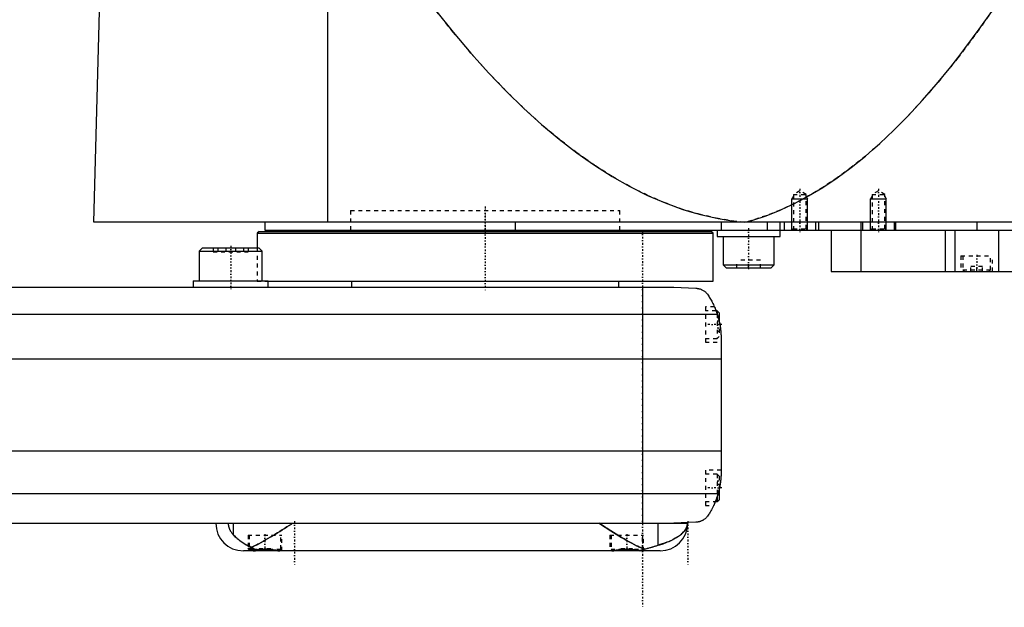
# Model space of a CAD drawing. Extents: x -139 to 702, y -146 to 645.
# Tile 3 of 6: x 282 to 532, y -81 to 68. Entities that reach past the tile are written whole.
import ezdxf

# ---------------------------------------------------------------- set-up
doc = ezdxf.new("R2010")
doc.units = 0
doc.linetypes.add('CENTER', pattern=[1.5, 0.45, -0.5, 0.05, -0.5])
doc.linetypes.add('DASHED', pattern=[2, 1, -1])
for name, color, linetype in [('AM_0', 7, 'CONTINUOUS'), ('AM_10', 7, 'CONTINUOUS'), ('AM_3', 7, 'DASHED'), ('AM_7', 7, 'CENTER')]:
    doc.layers.add(name, color=color, linetype=linetype)

msp = doc.modelspace()

# ---------------------------------------------------------------- linework, layer by layer
at = {"layer": 'AM_0', "color": 7, "linetype": 'CONTINUOUS'}
for p, q in [((360, 16.5), (360, 75.49)), ((300.5, 16.5), (302, 73.35)), ((702, 16.5), (300.5, 16.5)), ((344, 16.5), (344, 14.5)), ((407.66, 16.5), (407.66, 14.5)), ((460.01, 16.5), (460.01, 14.5)), ((471.73, 16.5), (471.73, 14.5)), ((475, 12.9), (475, 16.5)), ((476, 16.5), (476, 14.5)), ((484, 16.5), (484, 14.5)), ((484.75, 16.5), (484.75, 14.5)), ((495.5, 16.5), (495.5, 14.5)), ((496, 16.5), (496, 14.5)), ((504, 16.5), (504, 14.5)), ((504.35, 16.5), (504.35, 14.5)), ((525, 16.5), (525, 14.5)), ((342.5, 14.2), (342, 13.7)), ((342, 13.7), (342, 10)), ((342, 13.7), (458, 13.7)), ((342.5, 14.2), (457.5, 14.2)), ((344, 14.5), (698, 14.5)), ((365.75, 14.5), (365.75, 14.2)), ((434.25, 14.2), (434.25, 14.5)), ((458, 13.7), (457.5, 14.2)), ((458, 1.5), (458, 13.7)), ((459, 14.5), (459, 12.9)), ((459, 12.9), (475, 12.9)), ((460.5, 12.9), (460.5, 5.7)), ((473.5, 5.7), (473.5, 12.9)), ((488, 14.5), (488, 4)), ((495.51, 14.5), (495.51, 4)), ((517, 14.5), (517, 4)), ((519.48, 14.5), (519.48, 4)), ((530.52, 14.5), (530.52, 4)), ((328.08, 10), (327.28, 9.2)), ((327.28, 9.2), (327.28, 1.6)), ((327.28, 9.2), (343.28, 9.2)), ((328.08, 10), (342.48, 10)), ((343.28, 9.2), (342.48, 10)), ((343.28, 1.6), (343.28, 9.2)), ((460.5, 5.7), (461.3, 4.9)), ((460.5, 5.7), (473.5, 5.7)), ((472.7, 4.9), (473.5, 5.7)), ((461.3, 4.9), (472.7, 4.9)), ((488, 4), (684.3, 4)), ((-58, 0), (448, 0)), ((325.78, 1.6), (325.78, 0)), ((325.78, 1.6), (344.78, 1.6)), ((344.78, 1.5), (344.78, 1.6)), ((344.78, 0), (344.78, 1.5)), ((344.78, 1.5), (458, 1.5)), ((366, 1.5), (366, 0)), ((434, 0), (434, 1.5)), ((440, 0), (440, -60)), ((448, 0), (453.58, -0.25)), ((-69.01, -6.81), (459.01, -6.81)), ((459, -6), (458.72, -6)), ((459.5, -6.5), (459, -6)), ((459, -6), (459, -6.79)), ((459.5, -6.5), (459.5, -8.59)), ((460, -13.03), (460, -46.97)), ((-70, -18.16), (460, -18.16)), ((-70, -41.62), (460, -41.62)), ((-69.24, -52.43), (459.24, -52.43)), ((459.5, -51.41), (459.5, -54)), ((458.53, -54.5), (459, -54.5)), ((459, -53.21), (459, -54.5)), ((459, -54.5), (459.5, -54)), ((-58, -60), (451.5, -60)), ((336.02, -63.01), (336.02, -60)), ((443.98, -65.57), (443.98, -60)), ((453.58, -59.75), (448, -60)), ((444.5, -67), (338.5, -67)), ((340, -66.38), (340, -66.6)), ((340, -66.6), (340.4, -67)), ((340, -66.6), (341.02, -66.6)), ((347.6, -67), (347.61, -66.99)), ((432.39, -66.99), (432.4, -67)), ((439.6, -67), (439.66, -66.94))]:
    msp.add_line(p, q, dxfattribs=at)
for points in [[(385.14, 73.35, 0), (387.39, 70.43, 0), (391.88, 64.83, 0), (396.37, 59.53, 0), (398.61, 56.99, 0), (400.86, 54.53, 0), (405.35, 49.84, 0), (409.84, 45.46, 0), (414.33, 41.38, 0), (418.83, 37.61, 0), (423.32, 34.15, 0), (425.56, 32.53, 0), (427.81, 30.99, 0), (432.3, 28.14, 0), (436.8, 25.59, 0), (441.29, 23.35, 0), (445.78, 21.42, 0), (450.27, 19.79, 0), (452.52, 19.09, 0), (454.77, 18.47, 0), (459.26, 17.45, 0), (463.75, 16.74, 0), (466, 16.5, 0)], [(466, 16.5, 0), (467.81, 17, 0), (471.42, 18.17, 0), (475.04, 19.6, 0), (476.84, 20.41, 0), (478.65, 21.27, 0), (482.26, 23.19, 0), (485.88, 25.36, 0), (489.49, 27.78, 0), (493.11, 30.44, 0), (496.72, 33.35, 0), (498.53, 34.9, 0), (500.33, 36.51, 0), (503.95, 39.92, 0), (507.56, 43.57, 0), (511.17, 47.47, 0), (514.79, 51.62, 0), (518.4, 56.02, 0), (520.21, 58.31, 0), (522.01, 60.66, 0), (525.62, 65.55, 0), (529.24, 70.69, 0), (531.04, 73.35, 0)], [(453.58, -0.25, 0), (453.6, -0.25, 0), (453.63, -0.26, 0), (453.66, -0.26, 0), (453.67, -0.26, 0), (453.69, -0.26, 0), (453.72, -0.26, 0), (453.75, -0.27, 0), (453.77, -0.27, 0), (453.8, -0.27, 0), (453.83, -0.27, 0), (453.85, -0.28, 0), (453.86, -0.28, 0), (453.89, -0.28, 0), (453.92, -0.28, 0), (453.95, -0.29, 0), (453.98, -0.29, 0), (454.01, -0.3, 0), (454.02, -0.3, 0), (454.04, -0.3, 0), (454.06, -0.31, 0), (454.09, -0.31, 0), (454.11, -0.31, 0), (454.12, -0.32, 0), (454.15, -0.32, 0), (454.17, -0.33, 0), (454.19, -0.33, 0), (454.2, -0.33, 0), (454.23, -0.34, 0), (454.26, -0.34, 0), (454.28, -0.35, 0), (454.31, -0.35, 0), (454.34, -0.36, 0), (454.35, -0.36, 0), (454.36, -0.37, 0), (454.39, -0.37, 0), (454.41, -0.38, 0), (454.5, -0.4, 0), (454.65, -0.45, 0), (454.81, -0.51, 0), (454.96, -0.57, 0), (455.04, -0.6, 0), (455.12, -0.64, 0), (455.27, -0.72, 0), (455.43, -0.81, 0), (455.6, -0.91, 0), (455.76, -1.02, 0), (455.92, -1.15, 0), (456, -1.21, 0), (456.08, -1.29, 0), (456.24, -1.44, 0), (456.4, -1.6, 0), (456.48, -1.69, 0)], [(456.48, -1.69, 0), (456.55, -1.8, 0), (456.7, -2.02, 0), (456.85, -2.25, 0), (456.92, -2.37, 0), (457, -2.49, 0), (457.15, -2.74, 0), (457.3, -3, 0), (457.46, -3.27, 0), (457.61, -3.55, 0), (457.76, -3.83, 0), (457.83, -3.98, 0), (457.91, -4.12, 0), (458.05, -4.42, 0), (458.19, -4.72, 0), (458.33, -5.03, 0), (458.46, -5.34, 0), (458.59, -5.66, 0), (458.66, -5.83, 0), (458.72, -5.99, 0), (458.84, -6.32, 0), (458.95, -6.65, 0), (459.01, -6.81, 0)], [(458.32, -5, 0), (458.32, -5, 0), (458.32, -5.01, 0), (458.32, -5.02, 0), (458.33, -5.03, 0), (458.33, -5.04, 0), (458.34, -5.06, 0), (458.36, -5.09, 0), (458.37, -5.13, 0), (458.39, -5.18, 0), (458.42, -5.23, 0), (458.43, -5.26, 0), (458.44, -5.29, 0), (458.47, -5.35, 0), (458.49, -5.42, 0), (458.53, -5.49, 0), (458.56, -5.58, 0), (458.59, -5.66, 0), (458.61, -5.71, 0), (458.63, -5.75, 0), (458.66, -5.85, 0), (458.7, -5.95, 0), (458.72, -6, 0)], [(459.01, -6.81, 0), (459.06, -6.99, 0), (459.17, -7.33, 0), (459.27, -7.68, 0), (459.32, -7.85, 0), (459.36, -8.03, 0), (459.45, -8.37, 0), (459.53, -8.72, 0), (459.6, -9.07, 0), (459.67, -9.42, 0), (459.73, -9.77, 0), (459.76, -9.94, 0), (459.79, -10.12, 0), (459.83, -10.46, 0), (459.88, -10.81, 0), (459.91, -11.15, 0), (459.94, -11.5, 0), (459.96, -11.84, 0), (459.97, -12.01, 0), (459.98, -12.18, 0), (459.99, -12.52, 0), (460, -12.86, 0), (460, -13.03, 0)], [(459.5, -8.59, 0), (459.53, -8.72, 0), (459.59, -8.99, 0), (459.64, -9.26, 0), (459.67, -9.4, 0), (459.69, -9.53, 0), (459.74, -9.8, 0), (459.78, -10.07, 0), (459.82, -10.34, 0), (459.85, -10.62, 0), (459.88, -10.89, 0), (459.9, -11.02, 0), (459.91, -11.15, 0), (459.93, -11.42, 0), (459.95, -11.67, 0), (459.97, -11.91, 0), (459.98, -12.14, 0), (459.99, -12.36, 0), (459.99, -12.47, 0), (459.99, -12.57, 0), (460, -12.76, 0), (460, -12.94, 0), (460, -13.03, 0)], [(459.5, -8.59, 0), (459.53, -8.72, 0), (459.59, -8.99, 0), (459.64, -9.26, 0), (459.67, -9.4, 0), (459.69, -9.53, 0), (459.74, -9.8, 0), (459.78, -10.07, 0), (459.82, -10.34, 0), (459.85, -10.62, 0), (459.88, -10.89, 0), (459.9, -11.02, 0), (459.91, -11.15, 0), (459.93, -11.42, 0), (459.95, -11.67, 0), (459.97, -11.91, 0), (459.98, -12.14, 0), (459.99, -12.36, 0), (459.99, -12.47, 0), (459.99, -12.57, 0), (460, -12.76, 0), (460, -12.94, 0), (460, -13.03, 0)], [(460, -46.97, 0), (460, -47.12, 0), (459.99, -47.42, 0), (459.99, -47.73, 0), (459.98, -47.88, 0), (459.97, -48.03, 0), (459.95, -48.33, 0), (459.93, -48.63, 0), (459.9, -48.92, 0), (459.87, -49.22, 0), (459.84, -49.52, 0), (459.82, -49.68, 0), (459.79, -49.83, 0), (459.75, -50.13, 0), (459.7, -50.44, 0), (459.64, -50.74, 0), (459.58, -51.05, 0), (459.51, -51.35, 0), (459.48, -51.51, 0), (459.44, -51.66, 0), (459.37, -51.97, 0), (459.28, -52.27, 0), (459.24, -52.43, 0)], [(460, -46.97, 0), (460, -47.04, 0), (460, -47.19, 0), (460, -47.37, 0), (459.99, -47.46, 0), (459.99, -47.55, 0), (459.98, -47.75, 0), (459.98, -47.96, 0), (459.96, -48.18, 0), (459.95, -48.43, 0), (459.93, -48.68, 0), (459.91, -48.81, 0), (459.9, -48.95, 0), (459.87, -49.23, 0), (459.84, -49.51, 0), (459.8, -49.81, 0), (459.75, -50.1, 0), (459.7, -50.4, 0), (459.68, -50.54, 0), (459.65, -50.69, 0), (459.59, -50.98, 0), (459.53, -51.27, 0), (459.5, -51.41, 0)], [(460, -46.97, 0), (460, -47.04, 0), (460, -47.19, 0), (460, -47.37, 0), (459.99, -47.46, 0), (459.99, -47.55, 0), (459.98, -47.75, 0), (459.98, -47.96, 0), (459.96, -48.18, 0), (459.95, -48.43, 0), (459.93, -48.68, 0), (459.91, -48.81, 0), (459.9, -48.95, 0), (459.87, -49.23, 0), (459.84, -49.51, 0), (459.8, -49.81, 0), (459.75, -50.1, 0), (459.7, -50.4, 0), (459.68, -50.54, 0), (459.65, -50.69, 0), (459.59, -50.98, 0), (459.53, -51.27, 0), (459.5, -51.41, 0)], [(459.24, -52.43, 0), (459.18, -52.62, 0), (459.06, -53.02, 0), (458.94, -53.4, 0), (458.87, -53.6, 0), (458.8, -53.78, 0), (458.66, -54.16, 0), (458.52, -54.53, 0), (458.37, -54.89, 0), (458.21, -55.24, 0), (458.05, -55.58, 0), (457.97, -55.75, 0), (457.89, -55.91, 0), (457.72, -56.24, 0), (457.56, -56.55, 0), (457.39, -56.85, 0), (457.22, -57.14, 0), (457.05, -57.42, 0), (456.97, -57.56, 0), (456.88, -57.69, 0), (456.72, -57.95, 0), (456.55, -58.19, 0), (456.48, -58.31, 0)], [(458.53, -54.5, 0), (458.51, -54.55, 0), (458.47, -54.65, 0), (458.43, -54.75, 0), (458.41, -54.79, 0), (458.39, -54.84, 0), (458.35, -54.92, 0), (458.31, -55, 0), (458.28, -55.08, 0), (458.25, -55.15, 0), (458.22, -55.21, 0), (458.21, -55.24, 0), (458.2, -55.27, 0), (458.17, -55.32, 0), (458.15, -55.37, 0), (458.13, -55.4, 0), (458.12, -55.44, 0), (458.11, -55.46, 0), (458.1, -55.47, 0), (458.1, -55.48, 0), (458.09, -55.49, 0), (458.09, -55.5, 0), (458.09, -55.5, 0)], [(334.66, -60, 0), (334.66, -60.02, 0), (334.66, -60.06, 0), (334.66, -60.1, 0), (334.66, -60.12, 0), (334.66, -60.14, 0), (334.66, -60.18, 0), (334.67, -60.22, 0), (334.67, -60.26, 0), (334.67, -60.3, 0), (334.68, -60.34, 0), (334.68, -60.36, 0), (334.68, -60.38, 0), (334.68, -60.42, 0), (334.69, -60.46, 0), (334.69, -60.5, 0), (334.7, -60.53, 0), (334.71, -60.57, 0), (334.71, -60.59, 0), (334.71, -60.61, 0), (334.72, -60.65, 0), (334.73, -60.69, 0), (334.73, -60.7, 0), (334.73, -60.72, 0), (334.74, -60.76, 0), (334.75, -60.8, 0), (334.75, -60.81, 0), (334.76, -60.83, 0), (334.77, -60.87, 0), (334.78, -60.9, 0), (334.79, -60.94, 0), (334.79, -60.97, 0), (334.8, -61.01, 0), (334.81, -61.02, 0), (334.81, -61.04, 0), (334.83, -61.07, 0), (334.84, -61.11, 0), (334.85, -61.14, 0), (334.86, -61.17, 0), (334.87, -61.2, 0), (334.87, -61.22, 0), (334.88, -61.24, 0), (334.89, -61.27, 0), (334.9, -61.3, 0), (334.95, -61.4, 0), (335.02, -61.58, 0), (335.11, -61.75, 0), (335.15, -61.83, 0), (335.19, -61.91, 0), (335.28, -62.06, 0), (335.37, -62.2, 0), (335.47, -62.34, 0), (335.56, -62.47, 0), (335.66, -62.6, 0), (335.71, -62.66, 0), (335.77, -62.72, 0), (335.87, -62.84, 0), (335.97, -62.95, 0), (336.02, -63.01, 0)], [(340.59, -66.1, 0), (340.84, -65.98, 0), (341.37, -65.74, 0), (341.91, -65.47, 0), (342.18, -65.33, 0), (342.46, -65.19, 0), (343.02, -64.89, 0), (343.59, -64.57, 0), (344.17, -64.24, 0), (344.76, -63.9, 0), (345.35, -63.55, 0), (345.65, -63.37, 0), (345.95, -63.19, 0), (346.55, -62.82, 0), (347.15, -62.45, 0), (347.75, -62.07, 0), (348.35, -61.69, 0), (348.95, -61.31, 0), (349.25, -61.12, 0), (349.55, -60.93, 0), (350.13, -60.56, 0), (350.71, -60.18, 0), (351, -60, 0)], [(429, -60, 0), (429.32, -60.21, 0), (429.97, -60.62, 0), (430.64, -61.05, 0), (430.97, -61.26, 0), (431.31, -61.47, 0), (431.98, -61.9, 0), (432.66, -62.33, 0), (433.33, -62.75, 0), (434.01, -63.16, 0), (434.68, -63.57, 0), (435.01, -63.77, 0), (435.35, -63.96, 0), (436, -64.34, 0), (436.65, -64.71, 0), (437.29, -65.06, 0), (437.91, -65.38, 0), (438.52, -65.69, 0), (438.82, -65.83, 0), (439.11, -65.96, 0), (439.69, -66.22, 0), (440.25, -66.44, 0), (440.54, -66.54, 0)], [(443.98, -65.57, 0), (444.41, -65.45, 0), (445.25, -65.18, 0), (446.04, -64.89, 0), (446.41, -64.75, 0), (446.78, -64.6, 0), (447.46, -64.29, 0), (448.09, -63.97, 0), (448.67, -63.63, 0), (449.2, -63.29, 0), (449.67, -62.94, 0), (449.89, -62.76, 0), (450.09, -62.58, 0), (450.46, -62.21, 0), (450.77, -61.84, 0), (451.03, -61.45, 0), (451.21, -61.1, 0), (451.32, -60.78, 0), (451.36, -60.64, 0), (451.37, -60.62, 0), (451.38, -60.57, 0), (451.39, -60.53, 0), (451.39, -60.51, 0), (451.39, -60.49, 0), (451.4, -60.45, 0), (451.41, -60.42, 0), (451.41, -60.38, 0), (451.42, -60.34, 0), (451.42, -60.31, 0), (451.42, -60.29, 0), (451.43, -60.28, 0), (451.43, -60.25, 0), (451.43, -60.21, 0), (451.43, -60.2, 0), (451.43, -60.19, 0), (451.43, -60.19, 0), (451.44, -60.18, 0), (451.44, -60.18, 0), (451.44, -60.18, 0), (451.44, -60.17, 0), (451.44, -60.16, 0), (451.44, -60.16, 0), (451.44, -60.15, 0), (451.44, -60.15, 0), (451.44, -60.15, 0), (451.44, -60.14, 0), (451.44, -60.14, 0), (451.44, -60.13, 0), (451.44, -60.13, 0), (451.44, -60.12, 0), (451.44, -60.12, 0), (451.44, -60.12, 0), (451.44, -60.11, 0), (451.44, -60.11, 0), (451.44, -60.11, 0), (451.44, -60.1, 0), (451.44, -60.1, 0), (451.44, -60.09, 0), (451.44, -60.09, 0), (451.44, -60.09, 0), (451.44, -60.08, 0), (451.44, -60.08, 0), (451.44, -60.07, 0), (451.44, -60.06, 0), (451.44, -60.06, 0), (451.44, -60.06, 0), (451.44, -60.05, 0), (451.44, -60.05, 0), (451.44, -60.04, 0), (451.44, -60.03, 0), (451.44, -60.03, 0), (451.44, -60.02, 0), (451.44, -60.02, 0), (451.44, -60.02, 0), (451.44, -60.01, 0), (451.44, -60, 0), (451.44, -60, 0)], [(456.48, -58.31, 0), (456.4, -58.39, 0), (456.26, -58.55, 0), (456.11, -58.69, 0), (456.03, -58.76, 0), (455.95, -58.83, 0), (455.8, -58.95, 0), (455.65, -59.06, 0), (455.49, -59.16, 0), (455.34, -59.25, 0), (455.19, -59.33, 0), (455.11, -59.37, 0), (455.03, -59.4, 0), (454.88, -59.46, 0), (454.74, -59.52, 0), (454.58, -59.57, 0), (454.49, -59.6, 0), (454.46, -59.61, 0), (454.43, -59.61, 0), (454.42, -59.62, 0), (454.41, -59.62, 0), (454.38, -59.63, 0), (454.35, -59.64, 0), (454.32, -59.64, 0), (454.29, -59.65, 0), (454.26, -59.66, 0), (454.25, -59.66, 0), (454.24, -59.66, 0), (454.21, -59.67, 0), (454.18, -59.67, 0), (454.16, -59.68, 0), (454.15, -59.68, 0), (454.12, -59.69, 0), (454.08, -59.69, 0), (454.07, -59.69, 0), (454.05, -59.7, 0), (454.02, -59.7, 0), (453.99, -59.71, 0), (453.96, -59.71, 0), (453.93, -59.71, 0), (453.9, -59.72, 0), (453.88, -59.72, 0), (453.86, -59.72, 0), (453.83, -59.73, 0), (453.8, -59.73, 0), (453.76, -59.73, 0), (453.73, -59.74, 0), (453.7, -59.74, 0), (453.68, -59.74, 0), (453.66, -59.74, 0), (453.63, -59.74, 0), (453.6, -59.75, 0), (453.58, -59.75, 0)], [(336.02, -63.01, 0), (336.12, -63.1, 0), (336.31, -63.3, 0), (336.51, -63.5, 0), (336.62, -63.59, 0), (336.72, -63.69, 0), (336.94, -63.88, 0), (337.17, -64.07, 0), (337.41, -64.26, 0), (337.65, -64.45, 0), (337.91, -64.63, 0), (338.04, -64.72, 0), (338.17, -64.81, 0), (338.43, -64.99, 0), (338.71, -65.16, 0), (338.98, -65.32, 0), (339.26, -65.48, 0), (339.55, -65.63, 0), (339.7, -65.7, 0), (339.84, -65.77, 0), (340.14, -65.91, 0), (340.44, -66.04, 0), (340.59, -66.1, 0)], [(339.7, -66.44, 0), (339.7, -66.42, 0), (339.72, -66.4, 0), (339.75, -66.38, 0), (339.77, -66.38, 0), (339.79, -66.37, 0), (339.85, -66.37, 0), (339.92, -66.37, 0), (340.01, -66.38, 0), (340.11, -66.39, 0), (340.22, -66.41, 0), (340.28, -66.43, 0), (340.34, -66.44, 0), (340.48, -66.47, 0), (340.63, -66.51, 0), (340.79, -66.54, 0), (340.96, -66.59, 0), (341.14, -66.63, 0), (341.24, -66.65, 0), (341.33, -66.67, 0), (341.53, -66.72, 0), (341.74, -66.76, 0), (341.85, -66.78, 0)], [(340.16, -66.76, 0), (340.13, -66.75, 0), (340.08, -66.73, 0), (340.04, -66.71, 0), (340.02, -66.7, 0), (340, -66.69, 0), (339.96, -66.67, 0), (339.92, -66.65, 0), (339.89, -66.63, 0), (339.86, -66.61, 0), (339.83, -66.59, 0), (339.82, -66.58, 0), (339.8, -66.57, 0), (339.78, -66.55, 0), (339.76, -66.53, 0), (339.74, -66.52, 0), (339.73, -66.5, 0), (339.72, -66.48, 0), (339.71, -66.48, 0), (339.71, -66.47, 0), (339.7, -66.45, 0), (339.7, -66.44, 0), (339.7, -66.44, 0)], [(340.59, -66.1, 0), (340.62, -66.12, 0), (340.69, -66.17, 0), (340.75, -66.22, 0), (340.79, -66.25, 0), (340.82, -66.27, 0), (340.89, -66.31, 0), (340.96, -66.36, 0), (341.03, -66.4, 0), (341.1, -66.44, 0), (341.17, -66.48, 0), (341.2, -66.5, 0), (341.24, -66.52, 0), (341.31, -66.56, 0), (341.38, -66.59, 0), (341.45, -66.63, 0), (341.52, -66.66, 0), (341.59, -66.69, 0), (341.63, -66.7, 0), (341.67, -66.72, 0), (341.74, -66.75, 0), (341.81, -66.77, 0), (341.85, -66.78, 0)], [(341.85, -66.78, 0), (341.87, -66.78, 0), (341.93, -66.77, 0), (341.99, -66.76, 0), (342.02, -66.76, 0), (342.05, -66.76, 0), (342.1, -66.75, 0), (342.16, -66.74, 0), (342.22, -66.73, 0), (342.28, -66.73, 0), (342.34, -66.72, 0), (342.37, -66.71, 0), (342.4, -66.71, 0), (342.46, -66.7, 0), (342.52, -66.7, 0), (342.58, -66.69, 0), (342.65, -66.68, 0), (342.71, -66.68, 0), (342.74, -66.67, 0), (342.77, -66.67, 0), (342.83, -66.67, 0), (342.9, -66.66, 0), (342.93, -66.66, 0), (342.96, -66.65, 0), (343.02, -66.65, 0), (343.08, -66.64, 0), (343.12, -66.64, 0), (343.15, -66.64, 0), (343.21, -66.64, 0), (343.27, -66.63, 0), (343.34, -66.63, 0), (343.4, -66.63, 0), (343.47, -66.62, 0), (343.5, -66.62, 0), (343.53, -66.62, 0), (343.59, -66.62, 0), (343.65, -66.62, 0), (343.72, -66.61, 0), (343.78, -66.61, 0), (343.84, -66.61, 0), (343.87, -66.61, 0), (343.91, -66.61, 0), (343.97, -66.61, 0), (344.03, -66.61, 0), (344.09, -66.61, 0), (344.15, -66.61, 0), (344.22, -66.61, 0), (344.25, -66.61, 0), (344.28, -66.61, 0), (344.34, -66.62, 0), (344.41, -66.62, 0), (344.47, -66.62, 0), (344.53, -66.62, 0), (344.6, -66.63, 0), (344.63, -66.63, 0), (344.66, -66.63, 0), (344.72, -66.63, 0), (344.79, -66.64, 0), (344.85, -66.64, 0), (344.91, -66.64, 0), (344.98, -66.65, 0), (345.01, -66.65, 0), (345.04, -66.65, 0), (345.1, -66.66, 0), (345.16, -66.67, 0), (345.2, -66.67, 0), (345.23, -66.67, 0), (345.29, -66.68, 0), (345.35, -66.68, 0), (345.38, -66.69, 0), (345.41, -66.69, 0), (345.47, -66.7, 0), (345.54, -66.7, 0), (345.6, -66.71, 0), (345.66, -66.72, 0), (345.72, -66.73, 0), (345.75, -66.73, 0), (345.78, -66.73, 0), (345.84, -66.74, 0), (345.89, -66.75, 0), (345.95, -66.76, 0), (346.01, -66.76, 0), (346.07, -66.77, 0), (346.1, -66.78, 0), (346.12, -66.78, 0), (346.18, -66.79, 0), (346.24, -66.8, 0), (346.29, -66.81, 0), (346.34, -66.81, 0), (346.4, -66.82, 0), (346.42, -66.83, 0), (346.45, -66.83, 0), (346.5, -66.84, 0), (346.56, -66.85, 0), (346.61, -66.85, 0), (346.66, -66.86, 0), (346.71, -66.87, 0), (346.73, -66.87, 0), (346.76, -66.88, 0), (346.8, -66.89, 0), (346.85, -66.89, 0), (346.9, -66.9, 0), (346.94, -66.91, 0), (346.99, -66.91, 0), (347.01, -66.92, 0), (347.03, -66.92, 0), (347.08, -66.93, 0), (347.12, -66.93, 0), (347.14, -66.94, 0), (347.16, -66.94, 0), (347.2, -66.95, 0), (347.25, -66.95, 0), (347.27, -66.95, 0), (347.29, -66.96, 0), (347.33, -66.96, 0), (347.37, -66.97, 0), (347.41, -66.97, 0), (347.44, -66.98, 0), (347.48, -66.98, 0), (347.5, -66.98, 0), (347.52, -66.98, 0), (347.56, -66.99, 0), (347.59, -66.99, 0), (347.63, -66.99, 0), (347.66, -67, 0), (347.7, -67, 0), (347.71, -67, 0), (347.73, -67, 0), (347.76, -67, 0), (347.79, -67, 0), (347.81, -67, 0)], [(432.19, -67, 0), (432.21, -67, 0), (432.25, -67, 0), (432.29, -67, 0), (432.31, -67, 0), (432.33, -67, 0), (432.37, -66.99, 0), (432.42, -66.99, 0), (432.46, -66.99, 0), (432.51, -66.98, 0), (432.55, -66.98, 0), (432.58, -66.97, 0), (432.6, -66.97, 0), (432.65, -66.97, 0), (432.7, -66.96, 0), (432.75, -66.95, 0), (432.8, -66.95, 0), (432.85, -66.94, 0), (432.88, -66.93, 0), (432.9, -66.93, 0), (432.96, -66.92, 0), (433.01, -66.91, 0), (433.04, -66.91, 0), (433.06, -66.91, 0), (433.12, -66.9, 0), (433.18, -66.89, 0), (433.21, -66.88, 0), (433.24, -66.88, 0), (433.3, -66.87, 0), (433.36, -66.86, 0), (433.42, -66.85, 0), (433.48, -66.84, 0), (433.55, -66.83, 0), (433.58, -66.83, 0), (433.61, -66.82, 0), (433.68, -66.81, 0), (433.75, -66.8, 0), (433.82, -66.79, 0), (433.88, -66.78, 0), (433.95, -66.77, 0), (433.99, -66.76, 0), (434.02, -66.76, 0), (434.1, -66.75, 0), (434.17, -66.74, 0), (434.24, -66.73, 0), (434.31, -66.72, 0), (434.39, -66.71, 0), (434.42, -66.71, 0), (434.46, -66.7, 0), (434.54, -66.7, 0), (434.61, -66.69, 0), (434.69, -66.68, 0), (434.76, -66.67, 0), (434.84, -66.66, 0), (434.88, -66.66, 0), (434.92, -66.66, 0), (434.99, -66.65, 0), (435.07, -66.65, 0), (435.15, -66.64, 0), (435.23, -66.64, 0), (435.3, -66.63, 0), (435.34, -66.63, 0), (435.38, -66.63, 0), (435.46, -66.62, 0), (435.54, -66.62, 0), (435.58, -66.62, 0), (435.62, -66.62, 0), (435.69, -66.62, 0), (435.77, -66.61, 0), (435.81, -66.61, 0), (435.85, -66.61, 0), (435.92, -66.61, 0), (436, -66.61, 0), (436.08, -66.61, 0), (436.15, -66.61, 0), (436.23, -66.61, 0), (436.27, -66.61, 0), (436.31, -66.62, 0), (436.38, -66.62, 0), (436.46, -66.62, 0), (436.54, -66.62, 0), (436.62, -66.63, 0), (436.69, -66.63, 0), (436.73, -66.63, 0), (436.77, -66.64, 0), (436.85, -66.64, 0), (436.93, -66.65, 0), (437, -66.65, 0), (437.08, -66.66, 0), (437.16, -66.66, 0), (437.2, -66.67, 0), (437.24, -66.67, 0), (437.31, -66.68, 0), (437.39, -66.69, 0), (437.46, -66.7, 0), (437.54, -66.7, 0), (437.61, -66.71, 0), (437.65, -66.72, 0), (437.69, -66.72, 0), (437.76, -66.73, 0), (437.83, -66.74, 0), (437.9, -66.75, 0), (437.97, -66.76, 0), (438.05, -66.77, 0), (438.08, -66.77, 0), (438.12, -66.78, 0), (438.18, -66.79, 0), (438.25, -66.8, 0), (438.29, -66.8, 0), (438.32, -66.81, 0), (438.39, -66.82, 0), (438.45, -66.83, 0), (438.48, -66.84, 0), (438.51, -66.84, 0), (438.58, -66.85, 0), (438.64, -66.86, 0), (438.7, -66.87, 0), (438.76, -66.88, 0), (438.82, -66.89, 0), (438.85, -66.89, 0), (438.88, -66.9, 0), (438.93, -66.91, 0), (438.99, -66.91, 0), (439.04, -66.92, 0), (439.1, -66.93, 0), (439.15, -66.94, 0), (439.17, -66.94, 0), (439.2, -66.95, 0), (439.25, -66.95, 0), (439.3, -66.96, 0), (439.33, -66.96, 0)], [(439.33, -66.96, 0), (439.36, -66.96, 0), (439.43, -66.95, 0), (439.5, -66.93, 0), (439.53, -66.92, 0), (439.57, -66.92, 0), (439.64, -66.9, 0), (439.7, -66.88, 0), (439.77, -66.87, 0), (439.84, -66.84, 0), (439.91, -66.82, 0), (439.94, -66.81, 0), (439.97, -66.8, 0), (440.04, -66.78, 0), (440.11, -66.75, 0), (440.18, -66.72, 0), (440.24, -66.69, 0), (440.31, -66.66, 0), (440.34, -66.65, 0), (440.38, -66.63, 0), (440.44, -66.6, 0), (440.51, -66.56, 0), (440.54, -66.54, 0)], [(439.33, -66.96, 0), (439.38, -66.96, 0), (439.48, -66.95, 0), (439.57, -66.95, 0), (439.62, -66.95, 0), (439.66, -66.94, 0), (439.74, -66.94, 0), (439.82, -66.94, 0), (439.89, -66.94, 0), (439.96, -66.93, 0), (440.02, -66.93, 0), (440.05, -66.93, 0), (440.08, -66.93, 0), (440.13, -66.93, 0), (440.17, -66.94, 0), (440.21, -66.94, 0), (440.24, -66.94, 0), (440.26, -66.94, 0), (440.27, -66.95, 0), (440.28, -66.95, 0), (440.29, -66.95, 0), (440.3, -66.96, 0), (440.3, -66.96, 0)], [(440.3, -66.96, 0), (440.3, -66.96, 0), (440.3, -66.97, 0), (440.29, -66.97, 0), (440.29, -66.97, 0), (440.29, -66.97, 0), (440.28, -66.97, 0), (440.27, -66.98, 0), (440.26, -66.98, 0), (440.25, -66.98, 0), (440.24, -66.99, 0), (440.23, -66.99, 0), (440.22, -66.99, 0), (440.21, -66.99, 0), (440.19, -66.99, 0), (440.17, -66.99, 0), (440.15, -67, 0), (440.12, -67, 0), (440.11, -67, 0), (440.1, -67, 0), (440.07, -67, 0), (440.04, -67, 0), (440.03, -67, 0)], [(440.54, -66.54, 0), (440.65, -66.52, 0), (440.88, -66.46, 0), (441.1, -66.41, 0), (441.21, -66.38, 0), (441.32, -66.35, 0), (441.53, -66.3, 0), (441.74, -66.24, 0), (441.95, -66.18, 0), (442.15, -66.12, 0), (442.34, -66.07, 0), (442.44, -66.04, 0), (442.53, -66.01, 0), (442.72, -65.95, 0), (442.9, -65.9, 0), (443.08, -65.84, 0), (443.26, -65.79, 0), (443.42, -65.74, 0), (443.51, -65.71, 0), (443.59, -65.69, 0), (443.75, -65.64, 0), (443.9, -65.6, 0), (443.98, -65.57, 0)]]:
    msp.add_polyline3d(points, dxfattribs=at)
for centre, start, end in [((338.5, -60), 180, 270), ((444.5, -60), 270, 0)]:
    msp.add_arc(centre, 7, start, end, dxfattribs=at)
at = {"layer": 'AM_10', "color": 7, "linetype": 'CONTINUOUS'}
for p, q in [((478.38, 23.16), (478, 22.5)), ((481.62, 23.16), (482, 22.5)), ((498.38, 23.16), (498, 22.5)), ((501.62, 23.16), (502, 22.5)), ((478, 14.5), (478, 22.5)), ((478, 22.5), (482, 22.5)), ((482, 14.5), (482, 22.5)), ((498, 14.5), (498, 22.5)), ((498, 22.5), (502, 22.5)), ((502, 14.5), (502, 22.5))]:
    msp.add_line(p, q, dxfattribs=at)
at = {"layer": 'AM_3', "color": 6, "linetype": 'DASHED'}
for p, q in [((480, 24.5), (478.38, 23.56)), ((478.38, 23.56), (478.38, 14.88)), ((478.38, 23.56), (481.62, 23.56)), ((481.62, 23.56), (480, 24.5)), ((481.62, 14.88), (481.62, 23.56)), ((500, 24.5), (498.38, 23.56)), ((498.38, 23.56), (498.38, 14.88)), ((498.38, 23.56), (501.62, 23.56)), ((501.62, 23.56), (500, 24.5)), ((501.62, 14.88), (501.62, 23.56)), ((365.75, 19.5), (365.75, 14.5)), ((365.75, 19.5), (434.25, 19.5)), ((434.25, 14.5), (434.25, 19.5)), ((478.38, 14.88), (478, 14.5)), ((478.38, 14.88), (481.62, 14.88)), ((482, 14.5), (481.62, 14.88)), ((498.38, 14.88), (498, 14.5)), ((498.38, 14.88), (501.62, 14.88)), ((502, 14.5), (501.62, 14.88)), ((327.28, 9.2), (327.56, 9.2)), ((328.08, 10), (328.33, 10)), ((330.82, 10), (330.82, 9)), ((330.82, 9), (339.74, 9)), ((332.02, 10), (332.02, 9)), ((334.09, 10), (334.09, 9)), ((336.48, 10), (336.48, 9)), ((338.55, 10), (338.55, 9)), ((339.74, 10), (339.74, 9)), ((342, 10), (342, 1.5)), ((521, 8), (521, 4)), ((521, 8), (529, 8)), ((521.5, 8), (521.5, 4.4)), ((528.5, 4.4), (528.5, 8)), ((529, 4), (529, 8)), ((464, 4.9), (464, 6.9)), ((470, 6.9), (464, 6.9)), ((467, 4.9), (467, 6.9)), ((470, 4.9), (470, 6.9)), ((523.5, 4), (523.5, 5.25)), ((526.5, 5.25), (523.5, 5.25)), ((525, 4), (525, 5.25)), ((526.5, 4), (526.5, 5.25)), ((521.5, 4.4), (521.9, 4)), ((521.5, 4.4), (528.5, 4.4)), ((528.1, 4), (528.5, 4.4)), ((342, 1.5), (344.78, 1.5)), ((343.31, 1.6), (343.31, 1.5)), ((458.32, -5), (456, -5)), ((456, -5), (456, -14)), ((458.72, -6), (456, -6)), ((459, -6.79), (459, -13)), ((459.5, -7.77), (459, -7.77)), ((459.5, -8.63), (459, -8.63)), ((459.5, -8.59), (459.5, -12.5)), ((459.5, -10.37), (459, -10.37)), ((459.5, -11.23), (459, -11.23)), ((459, -13), (459.5, -12.5)), ((456, -13), (459, -13)), ((456, -14), (460, -14)), ((460, -46.5), (456, -46.5)), ((456, -46.5), (456, -55.5)), ((459, -47.5), (456, -47.5)), ((459.5, -48), (459, -47.5)), ((459, -47.5), (459, -53.21)), ((459.5, -49.27), (459, -49.27)), ((459.5, -48), (459.5, -51.41)), ((459.5, -50.13), (459, -50.13)), ((459.5, -51.87), (459, -51.87)), ((456, -54.5), (458.53, -54.5)), ((459.5, -52.73), (459, -52.73)), ((456, -55.5), (458.09, -55.5)), ((339.7, -63), (339.7, -66.44)), ((339.7, -63), (348.3, -63)), ((340, -63), (340, -66.38)), ((348, -66.6), (348, -63)), ((348.3, -67), (348.3, -63)), ((431.7, -63), (431.7, -67)), ((431.7, -63), (440.3, -63)), ((432, -63), (432, -66.6)), ((440, -66.6), (440, -63)), ((440.3, -66.96), (440.3, -63)), ((341.02, -66.6), (348, -66.6)), ((342.5, -67), (342.5, -66.5)), ((345.5, -66.5), (342.5, -66.5)), ((344, -67), (344, -66.5)), ((345.5, -67), (345.5, -66.5)), ((347.61, -66.99), (348, -66.6)), ((432, -66.6), (432.39, -66.99)), ((432, -66.6), (440, -66.6)), ((439.6, -67), (432.4, -67)), ((434.5, -67), (434.5, -66.5)), ((437.5, -66.5), (434.5, -66.5)), ((436, -67), (436, -66.5)), ((437.5, -67), (437.5, -66.5)), ((439.66, -66.94), (440, -66.6))]:
    msp.add_line(p, q, dxfattribs=at)
for points in [[(466, 16.5, 0), (463.75, 16.74, 0), (459.26, 17.45, 0), (454.77, 18.47, 0), (452.52, 19.09, 0), (450.27, 19.79, 0), (445.78, 21.42, 0), (441.29, 23.35, 0), (436.8, 25.59, 0), (432.3, 28.14, 0), (427.81, 30.99, 0), (425.56, 32.53, 0), (423.32, 34.15, 0), (418.83, 37.61, 0), (414.33, 41.38, 0), (409.84, 45.46, 0), (405.35, 49.84, 0), (400.86, 54.53, 0), (398.61, 56.99, 0), (396.37, 59.53, 0), (391.88, 64.83, 0), (387.39, 70.43, 0), (385.14, 73.35, 0)], [(531.04, 73.35, 0), (529.24, 70.69, 0), (525.62, 65.55, 0), (522.01, 60.66, 0), (520.21, 58.31, 0), (518.4, 56.02, 0), (514.79, 51.62, 0), (511.17, 47.47, 0), (507.56, 43.57, 0), (503.95, 39.92, 0), (500.33, 36.51, 0), (498.53, 34.9, 0), (496.72, 33.35, 0), (493.11, 30.44, 0), (489.49, 27.78, 0), (485.88, 25.36, 0), (482.26, 23.19, 0), (478.65, 21.27, 0), (476.84, 20.41, 0), (475.04, 19.6, 0), (471.42, 18.17, 0), (467.81, 17, 0), (466, 16.5, 0)], [(458.72, -6, 0), (458.74, -6.04, 0), (458.77, -6.12, 0), (458.8, -6.2, 0), (458.81, -6.24, 0), (458.83, -6.28, 0), (458.86, -6.37, 0), (458.89, -6.46, 0), (458.92, -6.55, 0), (458.95, -6.64, 0), (458.98, -6.74, 0), (459, -6.79, 0), (459.02, -6.84, 0), (459.05, -6.94, 0), (459.08, -7.04, 0), (459.11, -7.15, 0), (459.15, -7.26, 0), (459.18, -7.37, 0), (459.2, -7.42, 0), (459.21, -7.48, 0), (459.25, -7.59, 0), (459.28, -7.71, 0), (459.29, -7.77, 0)], [(458.72, -6, 0), (458.74, -6.05, 0), (458.78, -6.16, 0), (458.82, -6.28, 0), (458.85, -6.34, 0), (458.87, -6.39, 0), (458.91, -6.52, 0), (458.95, -6.65, 0), (459, -6.78, 0), (459.04, -6.92, 0), (459.09, -7.06, 0), (459.11, -7.13, 0), (459.13, -7.21, 0), (459.18, -7.36, 0), (459.22, -7.52, 0), (459.27, -7.67, 0), (459.31, -7.84, 0), (459.36, -8, 0), (459.38, -8.08, 0), (459.4, -8.17, 0), (459.44, -8.33, 0), (459.48, -8.5, 0), (459.5, -8.59, 0)], [(459.29, -7.77, 0), (459.33, -7.9, 0), (459.4, -8.17, 0), (459.47, -8.45, 0), (459.5, -8.59, 0)], [(459.5, -51.41, 0), (459.49, -51.45, 0), (459.47, -51.52, 0), (459.46, -51.6, 0), (459.45, -51.64, 0), (459.44, -51.67, 0), (459.42, -51.75, 0), (459.4, -51.82, 0), (459.38, -51.9, 0), (459.36, -51.97, 0), (459.35, -52.04, 0), (459.34, -52.08, 0), (459.33, -52.12, 0), (459.31, -52.19, 0), (459.29, -52.26, 0), (459.27, -52.34, 0), (459.25, -52.41, 0), (459.22, -52.48, 0), (459.21, -52.52, 0), (459.2, -52.55, 0), (459.18, -52.63, 0), (459.16, -52.7, 0), (459.15, -52.73, 0)], [(459.15, -52.73, 0), (459.13, -52.79, 0), (459.1, -52.91, 0), (459.06, -53.02, 0), (459.04, -53.08, 0), (459.03, -53.13, 0), (458.99, -53.24, 0), (458.95, -53.35, 0), (458.92, -53.46, 0), (458.88, -53.56, 0), (458.85, -53.66, 0), (458.83, -53.71, 0), (458.81, -53.76, 0), (458.78, -53.86, 0), (458.74, -53.95, 0), (458.71, -54.04, 0), (458.67, -54.13, 0), (458.64, -54.22, 0), (458.62, -54.26, 0), (458.61, -54.3, 0), (458.58, -54.38, 0), (458.54, -54.46, 0), (458.53, -54.5, 0)], [(351, -60, 0), (350.71, -60.18, 0), (350.13, -60.56, 0), (349.55, -60.93, 0), (349.25, -61.12, 0), (348.95, -61.31, 0), (348.35, -61.69, 0), (347.75, -62.07, 0), (347.15, -62.45, 0), (346.55, -62.82, 0), (345.95, -63.19, 0), (345.65, -63.37, 0), (345.35, -63.55, 0), (344.76, -63.9, 0), (344.17, -64.24, 0), (343.59, -64.57, 0), (343.02, -64.89, 0), (342.46, -65.19, 0), (342.18, -65.33, 0), (341.91, -65.47, 0), (341.37, -65.74, 0), (340.84, -65.98, 0), (340.59, -66.1, 0)], [(440.54, -66.54, 0), (440.25, -66.44, 0), (439.69, -66.22, 0), (439.11, -65.96, 0), (438.82, -65.83, 0), (438.52, -65.69, 0), (437.91, -65.38, 0), (437.29, -65.06, 0), (436.65, -64.71, 0), (436, -64.34, 0), (435.35, -63.96, 0), (435.01, -63.77, 0), (434.68, -63.57, 0), (434.01, -63.16, 0), (433.33, -62.75, 0), (432.66, -62.33, 0), (431.98, -61.9, 0), (431.31, -61.47, 0), (430.97, -61.26, 0), (430.64, -61.05, 0), (429.97, -60.62, 0), (429.32, -60.21, 0), (429, -60, 0)], [(451.44, -60, 0), (451.44, -60, 0), (451.44, -60, 0), (451.44, -60.01, 0), (451.44, -60.01, 0), (451.44, -60.01, 0), (451.44, -60.01, 0), (451.44, -60.01, 0), (451.44, -60.01, 0), (451.44, -60.02, 0), (451.44, -60.02, 0), (451.44, -60.02, 0), (451.44, -60.02, 0), (451.44, -60.02, 0), (451.44, -60.02, 0), (451.44, -60.03, 0), (451.44, -60.03, 0), (451.44, -60.03, 0), (451.44, -60.03, 0), (451.44, -60.03, 0), (451.44, -60.03, 0), (451.44, -60.04, 0), (451.44, -60.04, 0), (451.44, -60.04, 0), (451.44, -60.04, 0), (451.44, -60.04, 0), (451.44, -60.04, 0), (451.44, -60.04, 0), (451.44, -60.04, 0), (451.44, -60.05, 0), (451.44, -60.05, 0), (451.44, -60.05, 0), (451.44, -60.05, 0), (451.44, -60.05, 0), (451.44, -60.05, 0), (451.44, -60.06, 0), (451.44, -60.06, 0), (451.44, -60.06, 0), (451.44, -60.08, 0), (451.44, -60.09, 0), (451.44, -60.1, 0), (451.44, -60.1, 0), (451.44, -60.11, 0), (451.44, -60.12, 0), (451.44, -60.13, 0), (451.44, -60.13, 0), (451.44, -60.14, 0), (451.44, -60.15, 0), (451.44, -60.16, 0), (451.44, -60.16, 0), (451.44, -60.17, 0), (451.44, -60.18, 0), (451.44, -60.18, 0), (451.43, -60.19, 0), (451.43, -60.19, 0), (451.43, -60.2, 0), (451.43, -60.2, 0), (451.43, -60.21, 0), (451.43, -60.21, 0), (451.43, -60.22, 0), (451.43, -60.24, 0), (451.43, -60.28, 0), (451.42, -60.32, 0), (451.42, -60.36, 0), (451.41, -60.39, 0), (451.41, -60.41, 0), (451.41, -60.43, 0), (451.4, -60.46, 0), (451.39, -60.5, 0), (451.36, -60.63, 0), (451.33, -60.74, 0), (451.3, -60.86, 0), (451.21, -61.09, 0), (451.08, -61.35, 0), (450.9, -61.65, 0), (450.67, -61.97, 0), (450.36, -62.32, 0), (450.17, -62.51, 0), (449.97, -62.7, 0), (449.49, -63.08, 0), (448.95, -63.46, 0), (448.35, -63.82, 0), (447.69, -64.17, 0), (446.97, -64.51, 0), (446.59, -64.67, 0), (446.19, -64.83, 0), (445.35, -65.14, 0), (444.45, -65.43, 0), (443.98, -65.57, 0)], [(340.59, -66.1, 0), (340.43, -66.03, 0), (340.11, -65.89, 0), (339.8, -65.75, 0), (339.65, -65.68, 0), (339.5, -65.6, 0), (339.21, -65.44, 0), (338.92, -65.28, 0), (338.64, -65.12, 0), (338.37, -64.95, 0), (338.11, -64.78, 0), (337.98, -64.69, 0), (337.86, -64.6, 0), (337.61, -64.42, 0), (337.37, -64.24, 0), (337.14, -64.05, 0), (336.92, -63.86, 0), (336.71, -63.68, 0), (336.6, -63.58, 0), (336.5, -63.49, 0), (336.3, -63.29, 0), (336.11, -63.1, 0), (336.02, -63.01, 0)], [(341.85, -66.78, 0), (341.74, -66.76, 0), (341.53, -66.72, 0), (341.33, -66.67, 0), (341.24, -66.65, 0), (341.14, -66.63, 0), (340.96, -66.59, 0), (340.79, -66.54, 0), (340.63, -66.51, 0), (340.48, -66.47, 0), (340.34, -66.44, 0), (340.28, -66.43, 0), (340.22, -66.41, 0), (340.11, -66.39, 0), (340.01, -66.38, 0), (339.92, -66.37, 0), (339.85, -66.37, 0), (339.79, -66.37, 0), (339.77, -66.38, 0), (339.75, -66.38, 0), (339.72, -66.4, 0), (339.7, -66.42, 0), (339.7, -66.44, 0)], [(339.7, -66.44, 0), (339.7, -66.45, 0), (339.71, -66.48, 0), (339.74, -66.51, 0), (339.76, -66.53, 0), (339.78, -66.55, 0), (339.83, -66.59, 0), (339.89, -66.63, 0), (339.97, -66.67, 0), (340.06, -66.72, 0), (340.16, -66.76, 0), (340.21, -66.78, 0), (340.27, -66.8, 0), (340.39, -66.84, 0), (340.52, -66.87, 0), (340.67, -66.91, 0), (340.82, -66.94, 0), (340.98, -66.96, 0), (341.07, -66.97, 0), (341.16, -66.98, 0), (341.34, -66.99, 0), (341.53, -67, 0), (341.63, -67, 0)], [(341.63, -67, 0), (341.58, -67, 0), (341.48, -67, 0), (341.37, -66.99, 0), (341.33, -66.99, 0), (341.28, -66.99, 0), (341.18, -66.98, 0), (341.09, -66.97, 0), (341, -66.96, 0), (340.91, -66.95, 0), (340.82, -66.94, 0), (340.78, -66.93, 0), (340.74, -66.92, 0), (340.66, -66.9, 0), (340.58, -66.89, 0), (340.51, -66.87, 0), (340.44, -66.85, 0), (340.37, -66.83, 0), (340.34, -66.82, 0), (340.31, -66.81, 0), (340.24, -66.79, 0), (340.18, -66.77, 0), (340.16, -66.76, 0)], [(341.85, -66.78, 0), (341.81, -66.77, 0), (341.74, -66.75, 0), (341.67, -66.72, 0), (341.63, -66.7, 0), (341.59, -66.69, 0), (341.52, -66.66, 0), (341.45, -66.63, 0), (341.38, -66.59, 0), (341.31, -66.56, 0), (341.24, -66.52, 0), (341.2, -66.5, 0), (341.17, -66.48, 0), (341.1, -66.44, 0), (341.03, -66.4, 0), (340.96, -66.36, 0), (340.89, -66.31, 0), (340.82, -66.27, 0), (340.79, -66.25, 0), (340.75, -66.22, 0), (340.69, -66.17, 0), (340.62, -66.12, 0), (340.59, -66.1, 0)], [(347.81, -67, 0), (347.79, -67, 0), (347.76, -67, 0), (347.73, -67, 0), (347.71, -67, 0), (347.7, -67, 0), (347.66, -67, 0), (347.63, -66.99, 0), (347.59, -66.99, 0), (347.56, -66.99, 0), (347.52, -66.98, 0), (347.5, -66.98, 0), (347.48, -66.98, 0), (347.44, -66.98, 0), (347.41, -66.97, 0), (347.37, -66.97, 0), (347.33, -66.96, 0), (347.29, -66.96, 0), (347.27, -66.95, 0), (347.25, -66.95, 0), (347.2, -66.95, 0), (347.16, -66.94, 0), (347.14, -66.94, 0), (347.12, -66.93, 0), (347.08, -66.93, 0), (347.03, -66.92, 0), (347.01, -66.92, 0), (346.99, -66.91, 0), (346.94, -66.91, 0), (346.9, -66.9, 0), (346.85, -66.89, 0), (346.8, -66.89, 0), (346.76, -66.88, 0), (346.73, -66.87, 0), (346.71, -66.87, 0), (346.66, -66.86, 0), (346.61, -66.85, 0), (346.56, -66.85, 0), (346.5, -66.84, 0), (346.45, -66.83, 0), (346.42, -66.83, 0), (346.4, -66.82, 0), (346.34, -66.81, 0), (346.29, -66.81, 0), (346.24, -66.8, 0), (346.18, -66.79, 0), (346.12, -66.78, 0), (346.1, -66.78, 0), (346.07, -66.77, 0), (346.01, -66.76, 0), (345.95, -66.76, 0), (345.89, -66.75, 0), (345.84, -66.74, 0), (345.78, -66.73, 0), (345.75, -66.73, 0), (345.72, -66.73, 0), (345.66, -66.72, 0), (345.6, -66.71, 0), (345.54, -66.7, 0), (345.47, -66.7, 0), (345.41, -66.69, 0), (345.38, -66.69, 0), (345.35, -66.68, 0), (345.29, -66.68, 0), (345.23, -66.67, 0), (345.2, -66.67, 0), (345.16, -66.67, 0), (345.1, -66.66, 0), (345.04, -66.65, 0), (345.01, -66.65, 0), (344.98, -66.65, 0), (344.91, -66.64, 0), (344.85, -66.64, 0), (344.79, -66.64, 0), (344.72, -66.63, 0), (344.66, -66.63, 0), (344.63, -66.63, 0), (344.6, -66.63, 0), (344.53, -66.62, 0), (344.47, -66.62, 0), (344.41, -66.62, 0), (344.34, -66.62, 0), (344.28, -66.61, 0), (344.25, -66.61, 0), (344.22, -66.61, 0), (344.15, -66.61, 0), (344.09, -66.61, 0), (344.03, -66.61, 0), (343.97, -66.61, 0), (343.91, -66.61, 0), (343.87, -66.61, 0), (343.84, -66.61, 0), (343.78, -66.61, 0), (343.72, -66.61, 0), (343.65, -66.62, 0), (343.59, -66.62, 0), (343.53, -66.62, 0), (343.5, -66.62, 0), (343.47, -66.62, 0), (343.4, -66.63, 0), (343.34, -66.63, 0), (343.27, -66.63, 0), (343.21, -66.64, 0), (343.15, -66.64, 0), (343.12, -66.64, 0), (343.08, -66.64, 0), (343.02, -66.65, 0), (342.96, -66.65, 0), (342.93, -66.66, 0), (342.9, -66.66, 0), (342.83, -66.67, 0), (342.77, -66.67, 0), (342.74, -66.67, 0), (342.71, -66.68, 0), (342.65, -66.68, 0), (342.58, -66.69, 0), (342.52, -66.7, 0), (342.46, -66.7, 0), (342.4, -66.71, 0), (342.37, -66.71, 0), (342.34, -66.72, 0), (342.28, -66.73, 0), (342.22, -66.73, 0), (342.16, -66.74, 0), (342.1, -66.75, 0), (342.05, -66.76, 0), (342.02, -66.76, 0), (341.99, -66.76, 0), (341.93, -66.77, 0), (341.87, -66.78, 0), (341.85, -66.78, 0)], [(439.33, -66.96, 0), (439.3, -66.96, 0), (439.25, -66.95, 0), (439.2, -66.95, 0), (439.17, -66.94, 0), (439.15, -66.94, 0), (439.1, -66.93, 0), (439.04, -66.92, 0), (438.99, -66.91, 0), (438.93, -66.91, 0), (438.88, -66.9, 0), (438.85, -66.89, 0), (438.82, -66.89, 0), (438.76, -66.88, 0), (438.7, -66.87, 0), (438.64, -66.86, 0), (438.58, -66.85, 0), (438.51, -66.84, 0), (438.48, -66.84, 0), (438.45, -66.83, 0), (438.39, -66.82, 0), (438.32, -66.81, 0), (438.29, -66.8, 0), (438.25, -66.8, 0), (438.18, -66.79, 0), (438.12, -66.78, 0), (438.08, -66.77, 0), (438.05, -66.77, 0), (437.97, -66.76, 0), (437.9, -66.75, 0), (437.83, -66.74, 0), (437.76, -66.73, 0), (437.69, -66.72, 0), (437.65, -66.72, 0), (437.61, -66.71, 0), (437.54, -66.7, 0), (437.46, -66.7, 0), (437.39, -66.69, 0), (437.31, -66.68, 0), (437.24, -66.67, 0), (437.2, -66.67, 0), (437.16, -66.66, 0), (437.08, -66.66, 0), (437, -66.65, 0), (436.93, -66.65, 0), (436.85, -66.64, 0), (436.77, -66.64, 0), (436.73, -66.63, 0), (436.69, -66.63, 0), (436.62, -66.63, 0), (436.54, -66.62, 0), (436.46, -66.62, 0), (436.38, -66.62, 0), (436.31, -66.62, 0), (436.27, -66.61, 0), (436.23, -66.61, 0), (436.15, -66.61, 0), (436.08, -66.61, 0), (436, -66.61, 0), (435.92, -66.61, 0), (435.85, -66.61, 0), (435.81, -66.61, 0), (435.77, -66.61, 0), (435.69, -66.62, 0), (435.62, -66.62, 0), (435.58, -66.62, 0), (435.54, -66.62, 0), (435.46, -66.62, 0), (435.38, -66.63, 0), (435.34, -66.63, 0), (435.3, -66.63, 0), (435.23, -66.64, 0), (435.15, -66.64, 0), (435.07, -66.65, 0), (434.99, -66.65, 0), (434.92, -66.66, 0), (434.88, -66.66, 0), (434.84, -66.66, 0), (434.76, -66.67, 0), (434.69, -66.68, 0), (434.61, -66.69, 0), (434.54, -66.7, 0), (434.46, -66.7, 0), (434.42, -66.71, 0), (434.39, -66.71, 0), (434.31, -66.72, 0), (434.24, -66.73, 0), (434.17, -66.74, 0), (434.1, -66.75, 0), (434.02, -66.76, 0), (433.99, -66.76, 0), (433.95, -66.77, 0), (433.88, -66.78, 0), (433.82, -66.79, 0), (433.75, -66.8, 0), (433.68, -66.81, 0), (433.61, -66.82, 0), (433.58, -66.83, 0), (433.55, -66.83, 0), (433.48, -66.84, 0), (433.42, -66.85, 0), (433.36, -66.86, 0), (433.3, -66.87, 0), (433.24, -66.88, 0), (433.21, -66.88, 0), (433.18, -66.89, 0), (433.12, -66.9, 0), (433.06, -66.91, 0), (433.04, -66.91, 0), (433.01, -66.91, 0), (432.96, -66.92, 0), (432.9, -66.93, 0), (432.88, -66.93, 0), (432.85, -66.94, 0), (432.8, -66.95, 0), (432.75, -66.95, 0), (432.7, -66.96, 0), (432.65, -66.97, 0), (432.6, -66.97, 0), (432.58, -66.97, 0), (432.55, -66.98, 0), (432.51, -66.98, 0), (432.46, -66.99, 0), (432.42, -66.99, 0), (432.37, -66.99, 0), (432.33, -67, 0), (432.31, -67, 0), (432.29, -67, 0), (432.25, -67, 0), (432.21, -67, 0), (432.19, -67, 0)], [(440.54, -66.54, 0), (440.51, -66.56, 0), (440.44, -66.6, 0), (440.38, -66.63, 0), (440.34, -66.65, 0), (440.31, -66.66, 0), (440.24, -66.69, 0), (440.18, -66.72, 0), (440.11, -66.75, 0), (440.04, -66.78, 0), (439.97, -66.8, 0), (439.94, -66.81, 0), (439.91, -66.82, 0), (439.84, -66.84, 0), (439.77, -66.87, 0), (439.7, -66.88, 0), (439.64, -66.9, 0), (439.57, -66.92, 0), (439.53, -66.92, 0), (439.5, -66.93, 0), (439.43, -66.95, 0), (439.36, -66.96, 0), (439.33, -66.96, 0)], [(440.03, -67, 0), (440.04, -67, 0), (440.07, -67, 0), (440.1, -67, 0), (440.11, -67, 0), (440.12, -67, 0), (440.15, -67, 0), (440.17, -66.99, 0), (440.19, -66.99, 0), (440.21, -66.99, 0), (440.22, -66.99, 0), (440.23, -66.99, 0), (440.24, -66.99, 0), (440.25, -66.98, 0), (440.26, -66.98, 0), (440.27, -66.98, 0), (440.28, -66.97, 0), (440.29, -66.97, 0), (440.29, -66.97, 0), (440.29, -66.97, 0), (440.3, -66.97, 0), (440.3, -66.96, 0), (440.3, -66.96, 0)]]:
    msp.add_polyline3d(points, dxfattribs=at)
at = {"layer": 'AM_7', "color": 4, "linetype": 'CENTER'}
for p, q in [((480, 25), (480, 14)), ((500, 25), (500, 14)), ((400, 20.48), (400, -0.98)), ((400, 19.75), (400, 14.25)), ((440, 14.35), (440, -81.35)), ((467, 14.98), (467, 4.42)), ((335.28, 10.5), (335.28, -0.5)), ((525, 8.2), (525, 3.8)), ((460.2, -9.5), (455.8, -9.5)), ((460.2, -51), (455.8, -51)), ((351.5, -59.5), (351.5, -70.5)), ((451.5, -59.5), (451.5, -70.5)), ((344, -62.8), (344, -67.2)), ((436, -62.8), (436, -67.2))]:
    msp.add_line(p, q, dxfattribs=at)

doc.saveas('drawing.dxf')
